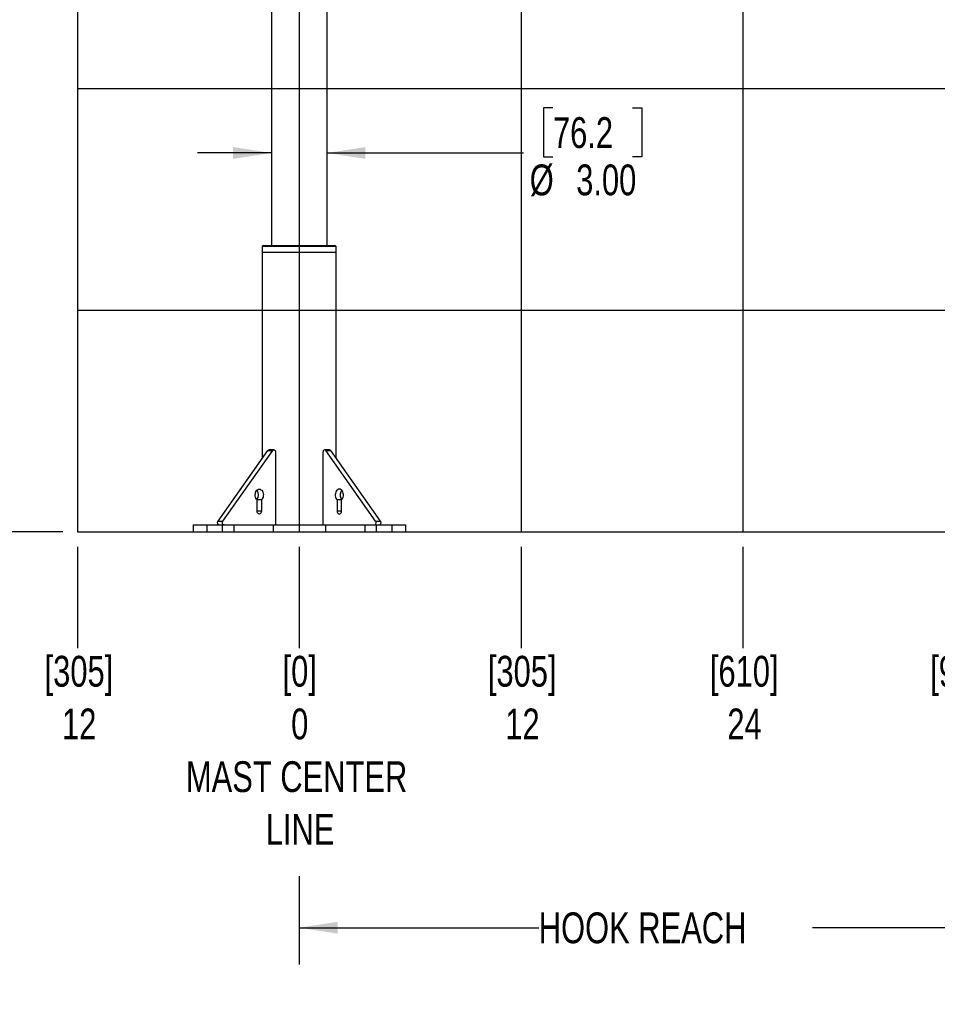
# Model space of a CAD drawing. Header units: inches. Extents: x 2.3 to 10.09, y 0.31 to 7.31.
# Tile 2 of 10: x 4.09 to 7.19, y 0.31 to 3.64. Entities that reach past the tile are written whole.
import ezdxf

# ---------------------------------------------------------------- set-up
doc = ezdxf.new("R2010")
doc.units = ezdxf.units.IN
doc.header["$MEASUREMENT"] = 0
doc.linetypes.add('PHANTOM', pattern=[0.5, 0.25, -0.05, 0.05, -0.05, 0.05, -0.05])
doc.layers.add('FORMAT', color=7, linetype='Continuous')
doc.styles.add('SLDTEXTSTYLE0', font='TXT', dxfattribs={"width": 0.75})
doc.dimstyles.new('SLDDIMSTYLE0', dxfattribs={"dimtxt": 0.104167, "dimasz": 0.13, "dimexe": 0, "dimexo": 0.0625, "dimgap": 0.026042, "dimtad": 0, "dimtih": 1, "dimtoh": 1, "dimdec": 0, "dimlfac": 16, "dimrnd": 1e-09, "dimdsep": 46, "dimtxsty": 'SLDTEXTSTYLE0', "dimblk1": 'NONE', "dimblk2": 'NONE', "dimsah": 1, "dimcen": 0.09, "dimadec": 0, "dimazin": 2, "dimtfac": 1, "dimtdec": 0, "dimtofl": 0, "dimtmove": 0, "dimatfit": 3, "dimldrblk": 'NONE', "dimfxl": 1, "dimfrac": 2, "dimtolj": 1, "dimtzin": 12, "dimarcsym": 0})
doc.dimstyles.new('SLDDIMSTYLE1', dxfattribs={"dimtxt": 0.104167, "dimasz": 0.13, "dimexe": 0, "dimexo": 0.0625, "dimgap": 0.026042, "dimtad": 0, "dimtih": 1, "dimtoh": 1, "dimdec": 0, "dimlfac": 16, "dimrnd": 1e-09, "dimzin": 12, "dimdsep": 46, "dimtxsty": 'SLDTEXTSTYLE0', "dimblk1": 'NONE', "dimblk2": 'NONE', "dimsah": 1, "dimcen": 0.09, "dimadec": 0, "dimazin": 3, "dimtfac": 1, "dimtdec": 0, "dimtofl": 0, "dimtmove": 0, "dimatfit": 3, "dimldrblk": 'NONE', "dimfxl": 1, "dimfrac": 2, "dimtolj": 1, "dimtzin": 12, "dimarcsym": 0})
doc.dimstyles.new('SLDDIMSTYLE2', dxfattribs={"dimtxt": 0.104167, "dimasz": 0.13, "dimexe": 0, "dimexo": 0.0625, "dimgap": 0.026042, "dimtad": 0, "dimtih": 1, "dimtoh": 1, "dimdec": 0, "dimlfac": 16, "dimrnd": 1e-09, "dimzin": 12, "dimdsep": 46, "dimtxsty": 'SLDTEXTSTYLE0', "dimblk1": 'NONE', "dimblk2": 'NONE', "dimsah": 1, "dimcen": 0.09, "dimadec": 0, "dimazin": 3, "dimtfac": 1, "dimtdec": 0, "dimtofl": 0, "dimtmove": 0, "dimatfit": 3, "dimldrblk": 'NONE', "dimfxl": 1, "dimfrac": 2, "dimtolj": 1, "dimtzin": 12, "dimarcsym": 0})
doc.dimstyles.new('SLDDIMSTYLE4', dxfattribs={"dimtxt": 0.104167, "dimasz": 0.13, "dimexe": 0, "dimexo": 0.0625, "dimgap": 0.026042, "dimtad": 0, "dimtih": 1, "dimtoh": 1, "dimlfac": 16, "dimrnd": 1e-09, "dimzin": 12, "dimdsep": 46, "dimtxsty": 'SLDTEXTSTYLE0', "dimsah": 1, "dimcen": 0.09, "dimadec": 0, "dimazin": 3, "dimtfac": 1, "dimtofl": 0, "dimtmove": 0, "dimatfit": 3, "dimfxl": 1, "dimfrac": 2, "dimtolj": 1, "dimtzin": 12, "dimarcsym": 0})
doc.dimstyles.new('SLDDIMSTYLE5', dxfattribs={"dimtxt": 0.104167, "dimasz": 0.13, "dimexe": 0, "dimexo": 0.0625, "dimgap": 0.026042, "dimtad": 0, "dimtih": 1, "dimtoh": 1, "dimlfac": 16, "dimrnd": 1e-09, "dimzin": 4, "dimdsep": 46, "dimtxsty": 'SLDTEXTSTYLE0', "dimsah": 1, "dimcen": 0.09, "dimadec": 0, "dimazin": 1, "dimtfac": 1, "dimtmove": 0, "dimatfit": 0, "dimfxl": 1, "dimfrac": 2, "dimtolj": 1, "dimtzin": 12, "dimarcsym": 0})
doc.dimstyles.new('SLDDIMSTYLE6', dxfattribs={"dimtxt": 0.104167, "dimasz": 0.13, "dimexe": 0, "dimexo": 0.0625, "dimgap": 0.026042, "dimtad": 0, "dimtih": 1, "dimtoh": 1, "dimdec": 1, "dimlfac": 16, "dimrnd": 1e-09, "dimzin": 12, "dimdsep": 46, "dimtxsty": 'SLDTEXTSTYLE0', "dimsah": 1, "dimcen": 0.09, "dimadec": 0, "dimazin": 3, "dimtfac": 1, "dimtdec": 1, "dimtofl": 0, "dimtmove": 0, "dimatfit": 3, "dimfxl": 1, "dimfrac": 2, "dimtolj": 1, "dimtzin": 12, "dimarcsym": 0})

# ---------------------------------------------------------------- blocks, each defined once
blk = doc.blocks.new('_D')
at = {"layer": 'FORMAT'}
blk.add_line((5.0341, 1.8614), (5.0341, 1.5177), dxfattribs=at)
blk = doc.blocks.new('_None')
blk = doc.blocks.new('_D_1')
at = {"layer": 'FORMAT', "color": 7}
blk.add_line((5.7841, 1.8614), (5.7841, 1.5177), dxfattribs=at)
blk = doc.blocks.new('_D_2')
at = {"layer": 'FORMAT', "color": 7}
blk.add_line((6.5341, 1.8614), (6.5341, 1.5177), dxfattribs=at)
blk = doc.blocks.new('_D_3')
at = {"layer": 'FORMAT', "color": 7}
blk.add_line((7.2841, 1.8614), (7.2841, 1.5177), dxfattribs=at)
blk = doc.blocks.new('_D_4')
at = {"layer": 'FORMAT', "color": 7}
blk.add_line((8.0341, 1.8614), (8.0341, 1.5177), dxfattribs=at)
blk = doc.blocks.new('_D_5')
at = {"layer": 'FORMAT', "color": 7}
blk.add_line((4.2841, 1.8614), (4.2841, 1.5177), dxfattribs=at)
blk = doc.blocks.new('_D_14')
at = {"layer": 'FORMAT', "color": 7}
for p, q in [((7.6498, 1.4378), (7.6498, 0.4478)), ((5.0341, 0.7475), (5.0341, 0.4478)), ((5.0341, 0.5728), (5.8438, 0.5728)), ((7.6498, 0.5728), (6.7699, 0.5728))]:
    blk.add_line(p, q, dxfattribs=at)
for points in [[(5.0341, 0.5728), (5.1641, 0.5528), (5.1641, 0.5928)], [(7.6498, 0.5728), (7.5198, 0.5928), (7.5198, 0.5528)]]:
    blk.add_solid(points, dxfattribs=at)
at = {"layer": 'FORMAT', "color": 7, "insert": (5.8438, 0.6244), "char_height": 0.10417, "attachment_point": 1, "style": 'SLDTEXTSTYLE0'}
blk.add_mtext('HOOK REACH', dxfattribs=at)
blk = doc.blocks.new('_D_15')
at = {"layer": 'FORMAT', "color": 7}
for p, q in [((9.1191, 6.0437), (9.7339, 6.0437)), ((9.6089, 6.0437), (9.6089, 4.1422)), ((9.6089, 1.9114), (9.6089, 3.9767)), ((9.0953, 1.9114), (9.7339, 1.9114))]:
    blk.add_line(p, q, dxfattribs=at)
for points in [[(9.6089, 6.0437), (9.5889, 5.9137), (9.6289, 5.9137)], [(9.6089, 1.9114), (9.6289, 2.0414), (9.5889, 2.0414)]]:
    blk.add_solid(points, dxfattribs=at)
at = {"layer": 'FORMAT', "color": 7, "insert": (9.1425, 4.1109), "char_height": 0.104167, "attachment_point": 1, "style": 'SLDTEXTSTYLE0'}
blk.add_mtext('HOOK HEIGHT', dxfattribs=at)
blk = doc.blocks.new('_D_16')
at = {"layer": 'FORMAT', "color": 7}
for p, q in [((5.8919, 3.3452), (5.8602, 3.3452)), ((5.8602, 3.3452), (5.8602, 3.1797)), ((6.1612, 3.3452), (6.1928, 3.3452)), ((6.1928, 3.3452), (6.1928, 3.1797)), ((4.9404, 3.193), (4.6904, 3.193)), ((5.1279, 3.193), (5.7921, 3.193)), ((5.8602, 3.1797), (5.8919, 3.1797)), ((6.1928, 3.1797), (6.1612, 3.1797))]:
    blk.add_line(p, q, dxfattribs=at)
for points in [[(4.9404, 3.193), (4.8104, 3.213), (4.8104, 3.173)], [(5.1279, 3.193), (5.2579, 3.173), (5.2579, 3.213)]]:
    blk.add_solid(points, dxfattribs=at)
at = {"layer": 'FORMAT', "color": 7, "char_height": 0.10417, "attachment_point": 1, "style": 'SLDTEXTSTYLE0'}
for s, insert in [('76.2', (5.8919, 3.314)), ('%%c', (5.8133, 3.154)), ('3.00', (5.9705, 3.154))]:
    blk.add_mtext(s, dxfattribs=dict(at, insert=insert))
blk = doc.blocks.new('_D_17')
at = {"layer": 'FORMAT', "color": 7}
for p, q in [((6.3847, 6.6351), (3.353, 6.6351)), ((3.478, 6.6351), (3.478, 4.7195)), ((3.324, 4.6984), (3.2923, 4.6984)), ((3.2923, 4.6984), (3.2923, 4.5329)), ((3.6319, 4.6984), (3.6636, 4.6984)), ((3.6636, 4.6984), (3.6636, 4.5329)), ((3.2923, 4.5329), (3.324, 4.5329)), ((3.6636, 4.5329), (3.6319, 4.5329)), ((3.478, 1.9114), (3.478, 4.3729)), ((4.2341, 1.9114), (3.353, 1.9114))]:
    blk.add_line(p, q, dxfattribs=at)
for points in [[(3.478, 6.6351), (3.458, 6.5051), (3.498, 6.5051)], [(3.478, 1.9114), (3.498, 2.0414), (3.458, 2.0414)]]:
    blk.add_solid(points, dxfattribs=at)
at = {"layer": 'FORMAT', "color": 7, "char_height": 0.10417, "attachment_point": 1, "style": 'SLDTEXTSTYLE0'}
for s, insert in [('1920', (3.324, 4.6672)), ('75.6', (3.3433, 4.5072))]:
    blk.add_mtext(s, dxfattribs=dict(at, insert=insert))
blk = doc.blocks.new('_D_18')
at = {"layer": 'FORMAT', "color": 7}
for p, q in [((5.1274, 5.4686), (3.8039, 5.4686)), ((3.9289, 5.4686), (3.9289, 4.006)), ((3.775, 3.9849), (3.7433, 3.9849)), ((3.7433, 3.9849), (3.7433, 3.8194)), ((4.0829, 3.9849), (4.1146, 3.9849)), ((4.1146, 3.9849), (4.1146, 3.8194)), ((3.7433, 3.8194), (3.775, 3.8194)), ((4.1146, 3.8194), (4.0829, 3.8194)), ((3.9289, 1.9114), (3.9289, 3.6594)), ((4.2341, 1.9114), (3.8039, 1.9114))]:
    blk.add_line(p, q, dxfattribs=at)
for points in [[(3.9289, 5.4686), (3.9089, 5.3386), (3.9489, 5.3386)], [(3.9289, 1.9114), (3.9489, 2.0414), (3.9089, 2.0414)]]:
    blk.add_solid(points, dxfattribs=at)
at = {"layer": 'FORMAT', "color": 7, "char_height": 0.10417, "attachment_point": 1, "style": 'SLDTEXTSTYLE0'}
for s, insert in [('1446', (3.775, 3.9537)), ('56.9', (3.7943, 3.7937))]:
    blk.add_mtext(s, dxfattribs=dict(at, insert=insert))

msp = doc.modelspace()

# ---------------------------------------------------------------- linework, layer by layer
at = {"color": 7, "linetype": 'Continuous'}
for p, q in [((4.28414, 7.16143), (4.28414, 1.91143)), ((5.03414, 7.16143), (5.03414, 1.91143)), ((5.78414, 7.16143), (5.78414, 1.91143)), ((6.53414, 7.16143), (6.53414, 1.91143)), ((4.28414, 3.41143), (8.03414, 3.41143)), ((4.28414, 2.66143), (8.03414, 2.66143)), ((4.28414, 1.91143), (8.03414, 1.91143))]:
    msp.add_line(p, q, dxfattribs=at)
at = {"color": 7, "linetype": 'PHANTOM', "lineweight": 18}
for p, q in [((5.12789, 2.88018), (5.12789, 4.77273)), ((5.12789, 2.88018), (5.12789, 4.51788)), ((5.12789, 2.88018), (5.12789, 4.40243)), ((4.94039, 4.34995), (4.94039, 2.88018)), ((4.94039, 4.32699), (4.94039, 2.88018)), ((4.94039, 4.30658), (4.94039, 2.88018)), ((4.91305, 2.88018), (4.90914, 2.87627)), ((4.91305, 2.88018), (4.90914, 2.87627)), ((4.91305, 2.88018), (4.90914, 2.87627)), ((4.90914, 2.87627), (4.90914, 2.85674)), ((5.15914, 2.87627), (4.90914, 2.87627)), ((4.90914, 2.87627), (4.90914, 2.85674)), ((5.15914, 2.87627), (4.90914, 2.87627)), ((4.90914, 2.87627), (4.90914, 2.85674)), ((5.15914, 2.87627), (4.90914, 2.87627)), ((4.91305, 2.88018), (5.15524, 2.88018)), ((4.91305, 2.88018), (5.15524, 2.88018)), ((4.91305, 2.88018), (5.15524, 2.88018)), ((5.15914, 2.87627), (5.15524, 2.88018)), ((5.15914, 2.87627), (5.15524, 2.88018)), ((5.15914, 2.87627), (5.15524, 2.88018)), ((5.15914, 2.85674), (5.15914, 2.87627)), ((5.15914, 2.85674), (5.15914, 2.87627)), ((5.15914, 2.85674), (5.15914, 2.87627)), ((4.90914, 2.85674), (4.90914, 2.15997)), ((5.15914, 2.85674), (4.90914, 2.85674)), ((4.90914, 2.85674), (4.90914, 2.15997)), ((5.15914, 2.85674), (4.90914, 2.85674)), ((4.90914, 2.85674), (4.90914, 2.15997)), ((5.15914, 2.85674), (4.90914, 2.85674)), ((5.15914, 2.15997), (5.15914, 2.85674)), ((5.15914, 2.15997), (5.15914, 2.85674)), ((5.15914, 2.15997), (5.15914, 2.85674)), ((4.7594, 1.9482), (4.92804, 2.1867)), ((4.7594, 1.9482), (4.92804, 2.1867)), ((4.7594, 1.9482), (4.92804, 2.1867)), ((4.77597, 1.9482), (4.94461, 2.1867)), ((4.77597, 1.9482), (4.94461, 2.1867)), ((4.77597, 1.9482), (4.94461, 2.1867)), ((4.92804, 2.1867), (4.94461, 2.1867)), ((4.92804, 2.1867), (4.94461, 2.1867)), ((4.92804, 2.1867), (4.94461, 2.1867)), ((4.94852, 2.18898), (4.93195, 2.18898)), ((4.94852, 2.18898), (4.93195, 2.18898)), ((4.94852, 2.18898), (4.93195, 2.18898)), ((4.95404, 2.18117), (4.95404, 1.93518)), ((4.95404, 2.18117), (4.95404, 1.93518)), ((4.95404, 2.18117), (4.95404, 1.93518)), ((5.11425, 2.18117), (5.11425, 1.93518)), ((5.11425, 2.18117), (5.11425, 1.93518)), ((5.11425, 2.18117), (5.11425, 1.93518)), ((5.13634, 2.18898), (5.11977, 2.18898)), ((5.13634, 2.18898), (5.11977, 2.18898)), ((5.13634, 2.18898), (5.11977, 2.18898)), ((5.29232, 1.9482), (5.12368, 2.1867)), ((5.12368, 2.1867), (5.14025, 2.1867)), ((5.29232, 1.9482), (5.12368, 2.1867)), ((5.12368, 2.1867), (5.14025, 2.1867)), ((5.29232, 1.9482), (5.12368, 2.1867)), ((5.12368, 2.1867), (5.14025, 2.1867)), ((5.30889, 1.9482), (5.14025, 2.1867)), ((5.30889, 1.9482), (5.14025, 2.1867)), ((5.30889, 1.9482), (5.14025, 2.1867)), ((4.89162, 1.98174), (4.89162, 2.01975)), ((4.90598, 2.01975), (4.89162, 2.01975)), ((4.89162, 1.98174), (4.89162, 2.01975)), ((4.90598, 2.01975), (4.89162, 2.01975)), ((4.89162, 1.98174), (4.89162, 2.01975)), ((4.90598, 2.01975), (4.89162, 2.01975)), ((4.90598, 2.01975), (4.90598, 1.98174)), ((4.90598, 2.01975), (4.90598, 1.98174)), ((4.90598, 2.01975), (4.90598, 1.98174)), ((5.16231, 2.01975), (5.16231, 1.98174)), ((5.17667, 2.01975), (5.16231, 2.01975)), ((5.16231, 2.01975), (5.16231, 1.98174)), ((5.17667, 2.01975), (5.16231, 2.01975)), ((5.16231, 2.01975), (5.16231, 1.98174)), ((5.17667, 2.01975), (5.16231, 2.01975)), ((5.17667, 1.98174), (5.17667, 2.01975)), ((5.17667, 1.98174), (5.17667, 2.01975)), ((5.17667, 1.98174), (5.17667, 2.01975)), ((4.90598, 1.98174), (4.89162, 1.98174)), ((4.90598, 1.98174), (4.89162, 1.98174)), ((4.90598, 1.98174), (4.89162, 1.98174)), ((5.17667, 1.98174), (5.16231, 1.98174)), ((5.17667, 1.98174), (5.16231, 1.98174)), ((5.17667, 1.98174), (5.16231, 1.98174)), ((4.67477, 1.93487), (4.67477, 1.91143)), ((4.67477, 1.93487), (4.72164, 1.93487)), ((4.67477, 1.93487), (4.67477, 1.91143)), ((4.67477, 1.93487), (4.72164, 1.93487)), ((4.67477, 1.93487), (4.67477, 1.91143)), ((4.67477, 1.93487), (4.72164, 1.93487)), ((4.72164, 1.93487), (4.72164, 1.91143)), ((4.72164, 1.93487), (4.77365, 1.93487)), ((4.72164, 1.93487), (4.72164, 1.91143)), ((4.72164, 1.93487), (4.77365, 1.93487)), ((4.72164, 1.93487), (4.72164, 1.91143)), ((4.72164, 1.93487), (4.77365, 1.93487)), ((4.7594, 1.9482), (4.77597, 1.9482)), ((4.7594, 1.9482), (4.77597, 1.9482)), ((4.7594, 1.9482), (4.77597, 1.9482)), ((4.77365, 1.93487), (4.77365, 1.91143)), ((4.77365, 1.93487), (4.81232, 1.93487)), ((4.77365, 1.93487), (4.77365, 1.91143)), ((4.77365, 1.93487), (4.81232, 1.93487)), ((4.77365, 1.93487), (4.77365, 1.91143)), ((4.77365, 1.93487), (4.81232, 1.93487)), ((4.81232, 1.93487), (4.81232, 1.91143)), ((4.81232, 1.93487), (4.94576, 1.93487)), ((4.81232, 1.93487), (4.81232, 1.91143)), ((4.81232, 1.93487), (4.94576, 1.93487)), ((4.81232, 1.93487), (4.81232, 1.91143)), ((4.81232, 1.93487), (4.94576, 1.93487)), ((4.94576, 1.93487), (4.94576, 1.91143)), ((4.94576, 1.93487), (5.12253, 1.93487)), ((4.94576, 1.93487), (4.94576, 1.91143)), ((4.94576, 1.93487), (5.12253, 1.93487)), ((4.94576, 1.93487), (4.94576, 1.91143)), ((4.94576, 1.93487), (5.12253, 1.93487)), ((5.12253, 1.93487), (5.12253, 1.91143)), ((5.12253, 1.93487), (5.25597, 1.93487)), ((5.12253, 1.93487), (5.12253, 1.91143)), ((5.12253, 1.93487), (5.25597, 1.93487)), ((5.12253, 1.93487), (5.12253, 1.91143)), ((5.12253, 1.93487), (5.25597, 1.93487)), ((5.25597, 1.93487), (5.25597, 1.91143)), ((5.25597, 1.93487), (5.29464, 1.93487)), ((5.25597, 1.93487), (5.25597, 1.91143)), ((5.25597, 1.93487), (5.29464, 1.93487)), ((5.25597, 1.93487), (5.25597, 1.91143)), ((5.25597, 1.93487), (5.29464, 1.93487)), ((5.29232, 1.9482), (5.30889, 1.9482)), ((5.29232, 1.9482), (5.30889, 1.9482)), ((5.29232, 1.9482), (5.30889, 1.9482)), ((5.29464, 1.93487), (5.29464, 1.91143)), ((5.29464, 1.93487), (5.34664, 1.93487)), ((5.29464, 1.93487), (5.29464, 1.91143)), ((5.29464, 1.93487), (5.34664, 1.93487)), ((5.29464, 1.93487), (5.29464, 1.91143)), ((5.29464, 1.93487), (5.34664, 1.93487)), ((5.34664, 1.93487), (5.34664, 1.91143)), ((5.34664, 1.93487), (5.39352, 1.93487)), ((5.34664, 1.93487), (5.34664, 1.91143)), ((5.34664, 1.93487), (5.39352, 1.93487)), ((5.34664, 1.93487), (5.34664, 1.91143)), ((5.34664, 1.93487), (5.39352, 1.93487)), ((5.39352, 1.93487), (5.39352, 1.91143)), ((5.39352, 1.93487), (5.39352, 1.91143)), ((5.39352, 1.93487), (5.39352, 1.91143)), ((4.67477, 1.91143), (4.72164, 1.91143)), ((4.67477, 1.91143), (4.72164, 1.91143)), ((4.67477, 1.91143), (4.72164, 1.91143)), ((4.72164, 1.91143), (4.77365, 1.91143)), ((4.72164, 1.91143), (4.77365, 1.91143)), ((4.72164, 1.91143), (4.77365, 1.91143)), ((4.77365, 1.91143), (4.81232, 1.91143)), ((4.77365, 1.91143), (4.81232, 1.91143)), ((4.77365, 1.91143), (4.81232, 1.91143)), ((4.81232, 1.91143), (4.94576, 1.91143)), ((4.81232, 1.91143), (4.94576, 1.91143)), ((4.81232, 1.91143), (4.94576, 1.91143)), ((4.94576, 1.91143), (5.12253, 1.91143)), ((4.94576, 1.91143), (5.12253, 1.91143)), ((4.94576, 1.91143), (5.12253, 1.91143)), ((5.12253, 1.91143), (5.25597, 1.91143)), ((5.12253, 1.91143), (5.25597, 1.91143)), ((5.12253, 1.91143), (5.25597, 1.91143)), ((5.25597, 1.91143), (5.29464, 1.91143)), ((5.25597, 1.91143), (5.29464, 1.91143)), ((5.25597, 1.91143), (5.29464, 1.91143)), ((5.29464, 1.91143), (5.34664, 1.91143)), ((5.29464, 1.91143), (5.34664, 1.91143)), ((5.29464, 1.91143), (5.34664, 1.91143)), ((5.34664, 1.91143), (5.39352, 1.91143)), ((5.34664, 1.91143), (5.39352, 1.91143)), ((5.34664, 1.91143), (5.39352, 1.91143))]:
    msp.add_line(p, q, dxfattribs=at)
at = {"color": 7, "linetype": 'Continuous', "lineweight": 25}
for p, q in [((4.94039, 4.38475), (4.94039, 2.88018)), ((5.12789, 2.88018), (5.12789, 4.36)), ((4.91305, 2.88018), (4.90914, 2.87627)), ((4.90914, 2.87627), (4.90914, 2.85674)), ((5.15914, 2.87627), (4.90914, 2.87627)), ((4.91305, 2.88018), (5.15524, 2.88018)), ((5.15914, 2.87627), (5.15524, 2.88018)), ((5.15914, 2.85674), (5.15914, 2.87627)), ((4.90914, 2.85674), (4.90914, 2.15997)), ((5.15914, 2.85674), (4.90914, 2.85674)), ((5.15914, 2.15997), (5.15914, 2.85674)), ((4.7594, 1.9482), (4.92804, 2.1867)), ((4.77597, 1.9482), (4.94461, 2.1867)), ((4.92804, 2.1867), (4.94461, 2.1867)), ((4.94852, 2.18898), (4.93195, 2.18898)), ((4.95404, 2.18117), (4.95404, 1.93518)), ((5.11425, 2.18117), (5.11425, 1.93518)), ((5.13634, 2.18898), (5.11977, 2.18898)), ((5.29232, 1.9482), (5.12368, 2.1867)), ((5.12368, 2.1867), (5.14025, 2.1867)), ((5.30889, 1.9482), (5.14025, 2.1867)), ((4.89162, 1.98174), (4.89162, 2.01975)), ((4.90598, 2.01975), (4.89162, 2.01975)), ((4.90598, 2.01975), (4.90598, 1.98174)), ((5.16231, 2.01975), (5.16231, 1.98174)), ((5.17667, 2.01975), (5.16231, 2.01975)), ((5.17667, 1.98174), (5.17667, 2.01975)), ((4.90598, 1.98174), (4.89162, 1.98174)), ((5.17667, 1.98174), (5.16231, 1.98174)), ((4.67477, 1.93487), (4.67477, 1.91143)), ((4.67477, 1.93487), (4.72164, 1.93487)), ((4.72164, 1.93487), (4.72164, 1.91143)), ((4.72164, 1.93487), (4.77365, 1.93487)), ((4.7594, 1.9482), (4.77597, 1.9482)), ((4.77365, 1.93487), (4.77365, 1.91143)), ((4.77365, 1.93487), (4.81232, 1.93487)), ((4.81232, 1.93487), (4.81232, 1.91143)), ((4.81232, 1.93487), (4.94576, 1.93487)), ((4.94576, 1.93487), (4.94576, 1.91143)), ((4.94576, 1.93487), (5.12253, 1.93487)), ((5.12253, 1.93487), (5.12253, 1.91143)), ((5.12253, 1.93487), (5.25597, 1.93487)), ((5.25597, 1.93487), (5.25597, 1.91143)), ((5.25597, 1.93487), (5.29464, 1.93487)), ((5.29232, 1.9482), (5.30889, 1.9482)), ((5.29464, 1.93487), (5.29464, 1.91143)), ((5.29464, 1.93487), (5.34664, 1.93487)), ((5.34664, 1.93487), (5.34664, 1.91143)), ((5.34664, 1.93487), (5.39352, 1.93487)), ((5.39352, 1.93487), (5.39352, 1.91143)), ((4.67477, 1.91143), (4.72164, 1.91143)), ((4.72164, 1.91143), (4.77365, 1.91143)), ((4.77365, 1.91143), (4.81232, 1.91143)), ((4.81232, 1.91143), (4.94576, 1.91143)), ((4.94576, 1.91143), (5.12253, 1.91143)), ((5.12253, 1.91143), (5.25597, 1.91143)), ((5.25597, 1.91143), (5.29464, 1.91143)), ((5.29464, 1.91143), (5.34664, 1.91143)), ((5.34664, 1.91143), (5.39352, 1.91143))]:
    msp.add_line(p, q, dxfattribs=at)
at = {"color": 7, "linetype": 'Continuous', "lineweight": 25, "flags": 128}
for points in [[(4.94461, 2.1867), (4.94591, 2.18806), (4.94744, 2.18883), (4.94906, 2.18895), (4.95063, 2.18839), (4.95202, 2.18721), (4.95311, 2.18551), (4.95381, 2.18344), (4.95404, 2.18117)], [(5.12368, 2.1867), (5.12238, 2.18806), (5.12085, 2.18883), (5.11923, 2.18895), (5.11766, 2.18839), (5.11627, 2.18721), (5.11518, 2.18551), (5.11448, 2.18344), (5.11425, 2.18117)], [(4.89162, 2.01975), (4.88925, 2.02231), (4.88734, 2.02554), (4.88595, 2.02927), (4.88516, 2.03334), (4.88501, 2.03755), (4.8855, 2.0417), (4.88661, 2.04562), (4.88829, 2.0491), (4.89046, 2.05199), (4.89301, 2.05416), (4.89584, 2.05551), (4.8988, 2.05596), (4.90176, 2.05551), (4.90459, 2.05416), (4.90714, 2.05199), (4.90931, 2.0491), (4.91099, 2.04562), (4.9121, 2.0417), (4.91259, 2.03755), (4.91244, 2.03334), (4.91165, 2.02927), (4.91026, 2.02554), (4.90835, 2.02231), (4.90598, 2.01975)], [(5.17667, 2.01975), (5.17903, 2.02231), (5.18095, 2.02554), (5.18234, 2.02927), (5.18313, 2.03334), (5.18328, 2.03755), (5.18279, 2.0417), (5.18168, 2.04562), (5.18, 2.0491), (5.17783, 2.05199), (5.17528, 2.05416), (5.17245, 2.05551), (5.16949, 2.05596), (5.16653, 2.05551), (5.1637, 2.05416), (5.16115, 2.05199), (5.15898, 2.0491), (5.1573, 2.04562), (5.15619, 2.0417), (5.1557, 2.03755), (5.15585, 2.03334), (5.15664, 2.02927), (5.15803, 2.02554), (5.15994, 2.02231), (5.16231, 2.01975)], [(4.90598, 1.98174), (4.90563, 1.9786), (4.90461, 1.97577), (4.90302, 1.97353), (4.90102, 1.97208), (4.8988, 1.97159), (4.89658, 1.97208), (4.89458, 1.97353), (4.89299, 1.97577), (4.89197, 1.9786), (4.89162, 1.98174)], [(5.16231, 1.98174), (5.16266, 1.9786), (5.16368, 1.97577), (5.16527, 1.97353), (5.16727, 1.97208), (5.16949, 1.97159), (5.17171, 1.97208), (5.17371, 1.97353), (5.1753, 1.97577), (5.17632, 1.9786), (5.17667, 1.98174)], [(4.76331, 1.93487), (4.7617, 1.9352), (4.76024, 1.93618), (4.75904, 1.93772), (4.7582, 1.93969), (4.75781, 1.94191), (4.75789, 1.9442), (4.75843, 1.94636), (4.7594, 1.9482)], [(4.77988, 1.93487), (4.77828, 1.9352), (4.77681, 1.93618), (4.77561, 1.93772), (4.77478, 1.93969), (4.77438, 1.94191), (4.77446, 1.9442), (4.77501, 1.94636), (4.77597, 1.9482)], [(5.28841, 1.93487), (5.29001, 1.9352), (5.29148, 1.93618), (5.29268, 1.93772), (5.29351, 1.93969), (5.29391, 1.94191), (5.29383, 1.9442), (5.29328, 1.94636), (5.29232, 1.9482)], [(5.30498, 1.93487), (5.30659, 1.9352), (5.30805, 1.93618), (5.30925, 1.93772), (5.31009, 1.93969), (5.31048, 1.94191), (5.3104, 1.9442), (5.30985, 1.94636), (5.30889, 1.9482)]]:
    msp.add_lwpolyline(points, dxfattribs=at)
at = {"color": 7, "linetype": 'PHANTOM', "lineweight": 18, "flags": 128}
for points in [[(4.94461, 2.1867), (4.94591, 2.18806), (4.94744, 2.18883), (4.94906, 2.18895), (4.95063, 2.18839), (4.95202, 2.18721), (4.95311, 2.18551), (4.95381, 2.18344), (4.95404, 2.18117)], [(4.94461, 2.1867), (4.94591, 2.18806), (4.94744, 2.18883), (4.94906, 2.18895), (4.95063, 2.18839), (4.95202, 2.18721), (4.95311, 2.18551), (4.95381, 2.18344), (4.95404, 2.18117)], [(4.94461, 2.1867), (4.94591, 2.18806), (4.94744, 2.18883), (4.94906, 2.18895), (4.95063, 2.18839), (4.95202, 2.18721), (4.95311, 2.18551), (4.95381, 2.18344), (4.95404, 2.18117)], [(5.12368, 2.1867), (5.12238, 2.18806), (5.12085, 2.18883), (5.11923, 2.18895), (5.11766, 2.18839), (5.11627, 2.18721), (5.11518, 2.18551), (5.11448, 2.18344), (5.11425, 2.18117)], [(5.12368, 2.1867), (5.12238, 2.18806), (5.12085, 2.18883), (5.11923, 2.18895), (5.11766, 2.18839), (5.11627, 2.18721), (5.11518, 2.18551), (5.11448, 2.18344), (5.11425, 2.18117)], [(5.12368, 2.1867), (5.12238, 2.18806), (5.12085, 2.18883), (5.11923, 2.18895), (5.11766, 2.18839), (5.11627, 2.18721), (5.11518, 2.18551), (5.11448, 2.18344), (5.11425, 2.18117)], [(4.89162, 2.01975), (4.88925, 2.02231), (4.88734, 2.02554), (4.88595, 2.02927), (4.88516, 2.03334), (4.88501, 2.03755), (4.8855, 2.0417), (4.88661, 2.04562), (4.88829, 2.0491), (4.89046, 2.05199), (4.89301, 2.05416), (4.89584, 2.05551), (4.8988, 2.05596), (4.90176, 2.05551), (4.90459, 2.05416), (4.90714, 2.05199), (4.90931, 2.0491), (4.91099, 2.04562), (4.9121, 2.0417), (4.91259, 2.03755), (4.91244, 2.03334), (4.91165, 2.02927), (4.91026, 2.02554), (4.90835, 2.02231), (4.90598, 2.01975)], [(4.89162, 2.01975), (4.88925, 2.02231), (4.88734, 2.02554), (4.88595, 2.02927), (4.88516, 2.03334), (4.88501, 2.03755), (4.8855, 2.0417), (4.88661, 2.04562), (4.88829, 2.0491), (4.89046, 2.05199), (4.89301, 2.05416), (4.89584, 2.05551), (4.8988, 2.05596), (4.90176, 2.05551), (4.90459, 2.05416), (4.90714, 2.05199), (4.90931, 2.0491), (4.91099, 2.04562), (4.9121, 2.0417), (4.91259, 2.03755), (4.91244, 2.03334), (4.91165, 2.02927), (4.91026, 2.02554), (4.90835, 2.02231), (4.90598, 2.01975)], [(4.89162, 2.01975), (4.88925, 2.02231), (4.88734, 2.02554), (4.88595, 2.02927), (4.88516, 2.03334), (4.88501, 2.03755), (4.8855, 2.0417), (4.88661, 2.04562), (4.88829, 2.0491), (4.89046, 2.05199), (4.89301, 2.05416), (4.89584, 2.05551), (4.8988, 2.05596), (4.90176, 2.05551), (4.90459, 2.05416), (4.90714, 2.05199), (4.90931, 2.0491), (4.91099, 2.04562), (4.9121, 2.0417), (4.91259, 2.03755), (4.91244, 2.03334), (4.91165, 2.02927), (4.91026, 2.02554), (4.90835, 2.02231), (4.90598, 2.01975)], [(5.17667, 2.01975), (5.17903, 2.02231), (5.18095, 2.02554), (5.18234, 2.02927), (5.18313, 2.03334), (5.18328, 2.03755), (5.18279, 2.0417), (5.18168, 2.04562), (5.18, 2.0491), (5.17783, 2.05199), (5.17528, 2.05416), (5.17245, 2.05551), (5.16949, 2.05596), (5.16653, 2.05551), (5.1637, 2.05416), (5.16115, 2.05199), (5.15898, 2.0491), (5.1573, 2.04562), (5.15619, 2.0417), (5.1557, 2.03755), (5.15585, 2.03334), (5.15664, 2.02927), (5.15803, 2.02554), (5.15994, 2.02231), (5.16231, 2.01975)], [(5.17667, 2.01975), (5.17903, 2.02231), (5.18095, 2.02554), (5.18234, 2.02927), (5.18313, 2.03334), (5.18328, 2.03755), (5.18279, 2.0417), (5.18168, 2.04562), (5.18, 2.0491), (5.17783, 2.05199), (5.17528, 2.05416), (5.17245, 2.05551), (5.16949, 2.05596), (5.16653, 2.05551), (5.1637, 2.05416), (5.16115, 2.05199), (5.15898, 2.0491), (5.1573, 2.04562), (5.15619, 2.0417), (5.1557, 2.03755), (5.15585, 2.03334), (5.15664, 2.02927), (5.15803, 2.02554), (5.15994, 2.02231), (5.16231, 2.01975)], [(5.17667, 2.01975), (5.17903, 2.02231), (5.18095, 2.02554), (5.18234, 2.02927), (5.18313, 2.03334), (5.18328, 2.03755), (5.18279, 2.0417), (5.18168, 2.04562), (5.18, 2.0491), (5.17783, 2.05199), (5.17528, 2.05416), (5.17245, 2.05551), (5.16949, 2.05596), (5.16653, 2.05551), (5.1637, 2.05416), (5.16115, 2.05199), (5.15898, 2.0491), (5.1573, 2.04562), (5.15619, 2.0417), (5.1557, 2.03755), (5.15585, 2.03334), (5.15664, 2.02927), (5.15803, 2.02554), (5.15994, 2.02231), (5.16231, 2.01975)], [(4.90598, 1.98174), (4.90563, 1.9786), (4.90461, 1.97577), (4.90302, 1.97353), (4.90102, 1.97208), (4.8988, 1.97159), (4.89658, 1.97208), (4.89458, 1.97353), (4.89299, 1.97577), (4.89197, 1.9786), (4.89162, 1.98174)], [(4.90598, 1.98174), (4.90563, 1.9786), (4.90461, 1.97577), (4.90302, 1.97353), (4.90102, 1.97208), (4.8988, 1.97159), (4.89658, 1.97208), (4.89458, 1.97353), (4.89299, 1.97577), (4.89197, 1.9786), (4.89162, 1.98174)], [(4.90598, 1.98174), (4.90563, 1.9786), (4.90461, 1.97577), (4.90302, 1.97353), (4.90102, 1.97208), (4.8988, 1.97159), (4.89658, 1.97208), (4.89458, 1.97353), (4.89299, 1.97577), (4.89197, 1.9786), (4.89162, 1.98174)], [(5.16231, 1.98174), (5.16266, 1.9786), (5.16368, 1.97577), (5.16527, 1.97353), (5.16727, 1.97208), (5.16949, 1.97159), (5.17171, 1.97208), (5.17371, 1.97353), (5.1753, 1.97577), (5.17632, 1.9786), (5.17667, 1.98174)], [(5.16231, 1.98174), (5.16266, 1.9786), (5.16368, 1.97577), (5.16527, 1.97353), (5.16727, 1.97208), (5.16949, 1.97159), (5.17171, 1.97208), (5.17371, 1.97353), (5.1753, 1.97577), (5.17632, 1.9786), (5.17667, 1.98174)], [(5.16231, 1.98174), (5.16266, 1.9786), (5.16368, 1.97577), (5.16527, 1.97353), (5.16727, 1.97208), (5.16949, 1.97159), (5.17171, 1.97208), (5.17371, 1.97353), (5.1753, 1.97577), (5.17632, 1.9786), (5.17667, 1.98174)], [(4.76331, 1.93487), (4.7617, 1.9352), (4.76024, 1.93618), (4.75904, 1.93772), (4.7582, 1.93969), (4.75781, 1.94191), (4.75789, 1.9442), (4.75843, 1.94636), (4.7594, 1.9482)], [(4.76331, 1.93487), (4.7617, 1.9352), (4.76024, 1.93618), (4.75904, 1.93772), (4.7582, 1.93969), (4.75781, 1.94191), (4.75789, 1.9442), (4.75843, 1.94636), (4.7594, 1.9482)], [(4.76331, 1.93487), (4.7617, 1.9352), (4.76024, 1.93618), (4.75904, 1.93772), (4.7582, 1.93969), (4.75781, 1.94191), (4.75789, 1.9442), (4.75843, 1.94636), (4.7594, 1.9482)], [(4.77988, 1.93487), (4.77828, 1.9352), (4.77681, 1.93618), (4.77561, 1.93772), (4.77478, 1.93969), (4.77438, 1.94191), (4.77446, 1.9442), (4.77501, 1.94636), (4.77597, 1.9482)], [(4.77988, 1.93487), (4.77828, 1.9352), (4.77681, 1.93618), (4.77561, 1.93772), (4.77478, 1.93969), (4.77438, 1.94191), (4.77446, 1.9442), (4.77501, 1.94636), (4.77597, 1.9482)], [(4.77988, 1.93487), (4.77828, 1.9352), (4.77681, 1.93618), (4.77561, 1.93772), (4.77478, 1.93969), (4.77438, 1.94191), (4.77446, 1.9442), (4.77501, 1.94636), (4.77597, 1.9482)], [(5.28841, 1.93487), (5.29001, 1.9352), (5.29148, 1.93618), (5.29268, 1.93772), (5.29351, 1.93969), (5.29391, 1.94191), (5.29383, 1.9442), (5.29328, 1.94636), (5.29232, 1.9482)], [(5.28841, 1.93487), (5.29001, 1.9352), (5.29148, 1.93618), (5.29268, 1.93772), (5.29351, 1.93969), (5.29391, 1.94191), (5.29383, 1.9442), (5.29328, 1.94636), (5.29232, 1.9482)], [(5.28841, 1.93487), (5.29001, 1.9352), (5.29148, 1.93618), (5.29268, 1.93772), (5.29351, 1.93969), (5.29391, 1.94191), (5.29383, 1.9442), (5.29328, 1.94636), (5.29232, 1.9482)], [(5.30498, 1.93487), (5.30659, 1.9352), (5.30805, 1.93618), (5.30925, 1.93772), (5.31009, 1.93969), (5.31048, 1.94191), (5.3104, 1.9442), (5.30985, 1.94636), (5.30889, 1.9482)], [(5.30498, 1.93487), (5.30659, 1.9352), (5.30805, 1.93618), (5.30925, 1.93772), (5.31009, 1.93969), (5.31048, 1.94191), (5.3104, 1.9442), (5.30985, 1.94636), (5.30889, 1.9482)], [(5.30498, 1.93487), (5.30659, 1.9352), (5.30805, 1.93618), (5.30925, 1.93772), (5.31009, 1.93969), (5.31048, 1.94191), (5.3104, 1.9442), (5.30985, 1.94636), (5.30889, 1.9482)]]:
    msp.add_lwpolyline(points, dxfattribs=at)
at = {"color": 7, "linetype": 'Continuous', "lineweight": 25}
for centre, radius, start, end in [((4.93215, 2.18416), 0.00483, 92.39643, 148.32596), ((5.13614, 2.18416), 0.00483, 31.67404, 87.60357), ((4.87212, 2.03643), 0.02413, 319.64739, 40.35261), ((5.19617, 2.03643), 0.02413, 139.64739, 220.35261), ((4.95377, 1.93514), 0.000279, 281.42175, 8.04947), ((5.11452, 1.93514), 0.000279, 171.95053, 258.57825)]:
    msp.add_arc(centre, radius, start, end, dxfattribs=at)
at = {"color": 7, "linetype": 'PHANTOM', "lineweight": 18}
for centre, radius, start, end in [((4.93215, 2.18416), 0.00483, 92.39643, 148.32596), ((4.93215, 2.18416), 0.00483, 92.39643, 148.32596), ((4.93215, 2.18416), 0.00483, 92.39643, 148.32596), ((5.13614, 2.18416), 0.00483, 31.67404, 87.60357), ((5.13614, 2.18416), 0.00483, 31.67404, 87.60357), ((5.13614, 2.18416), 0.00483, 31.67404, 87.60357), ((4.87212, 2.03643), 0.02413, 319.64739, 40.35261), ((4.87212, 2.03643), 0.02413, 319.64739, 40.35261), ((4.87212, 2.03643), 0.02413, 319.64739, 40.35261), ((5.19617, 2.03643), 0.02413, 139.64739, 220.35261), ((5.19617, 2.03643), 0.02413, 139.64739, 220.35261), ((5.19617, 2.03643), 0.02413, 139.64739, 220.35261), ((4.95377, 1.93514), 0.000279, 281.42175, 8.04947), ((4.95377, 1.93514), 0.000279, 281.42175, 8.04947), ((4.95377, 1.93514), 0.000279, 281.42175, 8.04947), ((5.11452, 1.93514), 0.000279, 171.95053, 258.57825), ((5.11452, 1.93514), 0.000279, 171.95053, 258.57825), ((5.11452, 1.93514), 0.000279, 171.95053, 258.57825)]:
    msp.add_arc(centre, radius, start, end, dxfattribs=at)

# ---------------------------------------------------------------- texts
at = {"layer": 'FORMAT', "color": 7, "attachment_point": 2, "style": 'SLDTEXTSTYLE0'}
for s, insert, char_height in [('[305]', (4.28885, 1.49222), 0.104167), ('[0]', (5.03572, 1.49222), 0.104167), ('[305]', (5.78788, 1.49222), 0.104167), ('[610]', (6.53876, 1.49222), 0.104167), ('[914]', (7.28382, 1.49222), 0.104167), ('12', (4.28987, 1.31396), 0.104167), ('0', (5.0357, 1.31396), 0.10417), ('12', (5.78891, 1.31396), 0.104167), ('24', (6.53978, 1.31396), 0.104167), ('MAST CENTER', (5.02509, 1.1357), 0.1041667), ('LINE', (5.03699, 0.95744), 0.104167)]:
    msp.add_mtext(s, dxfattribs=dict(at, insert=insert, char_height=char_height))

# ---------------------------------------------------------------- dimensions: what is measured, and where the dimension line sits
at = {"layer": 'FORMAT', "color": 7}
for base, p1, picture, middle in [((3.47796, 1.91143), (6.43471, 6.63511), '_D_17', (3.47796, 4.5462)), ((3.92895, 1.91143), (5.17741, 5.46857), '_D_18', (3.92895, 3.8327))]:
    dim = msp.add_linear_dim(base=base, p1=p1, p2=(4.28414, 1.91143), angle=90, dimstyle='SLDDIMSTYLE6', dxfattribs=at)
    dim.commit()
    dim.dimension.update_dxf_attribs({"geometry": picture, "text_midpoint": middle, "dimtype": 160})
dim = msp.add_linear_dim(base=(9.60895, 6.04366), p1=(8.03414, 1.91143), p2=(6.93926, 6.04366), angle=90, text='HOOK HEIGHT', dimstyle='SLDDIMSTYLE4', dxfattribs=at)
dim.commit()
dim.dimension.update_dxf_attribs({"geometry": '_D_15', "text_midpoint": (9.60895, 4.05942), "dimtype": 160})
for base, p1, p2, text, dimstyle, picture, middle in [((7.64981, 0.57285), (5.03414, 1.91143), (7.64981, 4.28136), 'HOOK REACH', 'SLDDIMSTYLE4', '_D_14', (6.30687, 0.57285)), ((4.94039, 3.193), (5.12789, 1.93487), (4.94039, 1.93487), '%%c<>', 'SLDDIMSTYLE5', '_D_16', (6.02652, 3.193))]:
    dim = msp.add_linear_dim(base=base, p1=p1, p2=p2, text=text, dimstyle=dimstyle, dxfattribs=at)
    dim.commit()
    dim.dimension.update_dxf_attribs({"geometry": picture, "text_midpoint": middle, "dimtype": 160})
for feature_location, dimstyle, picture, middle in [((4.28414, 1.91143), 'SLDDIMSTYLE2', '_D_5', (4.28414, 1.51773)), ((5.78414, 1.91143), 'SLDDIMSTYLE1', '_D_1', (5.78414, 1.51773)), ((6.53414, 1.91143), 'SLDDIMSTYLE1', '_D_2', (6.53414, 1.51773)), ((7.28414, 1.91143), 'SLDDIMSTYLE1', '_D_3', (7.28414, 1.51773)), ((8.03414, 1.91143), 'SLDDIMSTYLE1', '_D_4', (8.03414, 1.51773))]:
    dim = msp.add_ordinate_dim(feature_location=feature_location, offset=(0, -0.3937), dtype=1, origin=(5.03414, 1.91143), dimstyle=dimstyle, dxfattribs=at)
    dim.commit()
    dim.dimension.update_dxf_attribs({"geometry": picture, "text_midpoint": middle})
at = {"layer": 'FORMAT'}
dim = msp.add_ordinate_dim(feature_location=(5.0341449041, 1.9114292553), offset=(0, -0.3937007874), dtype=1, origin=(5.0341449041, 1.9114292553), dimstyle='SLDDIMSTYLE0', dxfattribs=at)
dim.commit()
dim.dimension.update_dxf_attribs({"geometry": '_D', "text_midpoint": (5.0341449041, 1.5177284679)})

doc.saveas('drawing.dxf')
